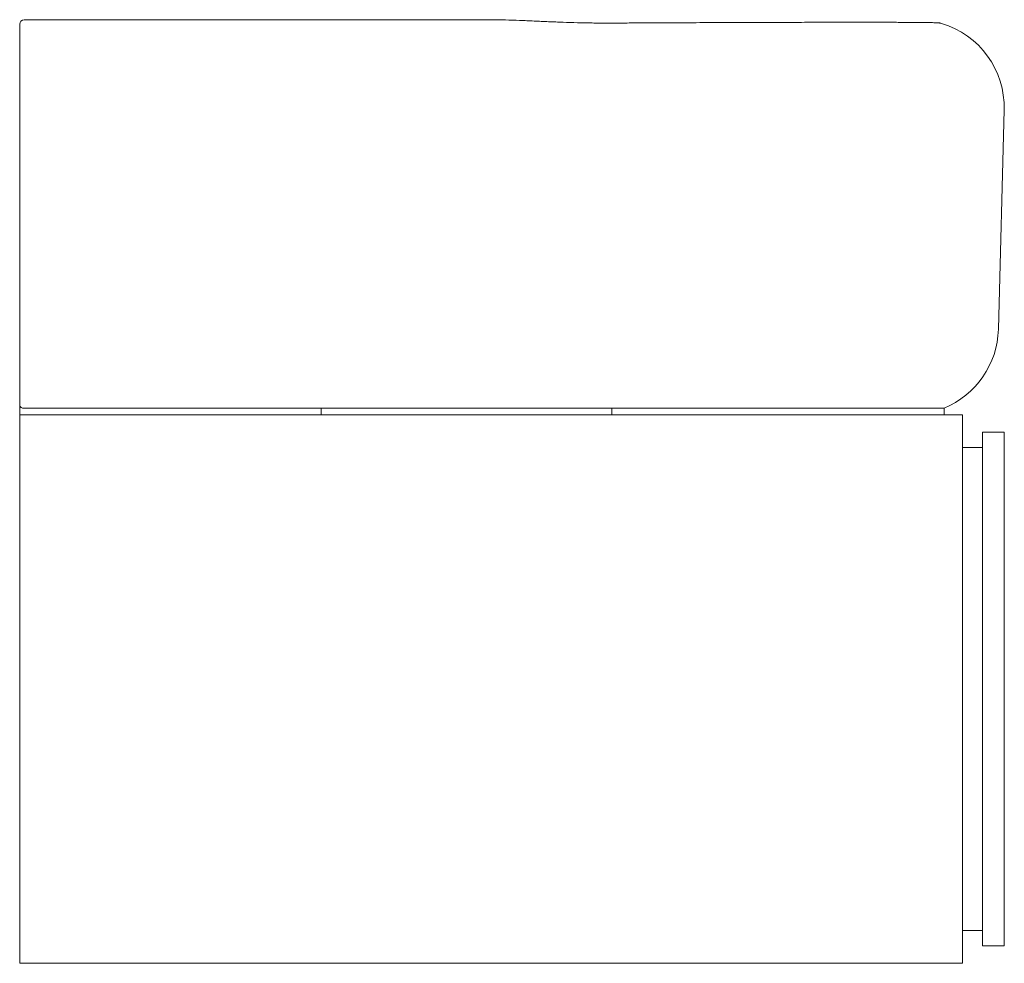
# Model space of a CAD drawing. Header units: millimetres. Extents: x 3387.777 to 3388.226, y 1966.458 to 1966.888.
import ezdxf

# ---------------------------------------------------------------- set-up
doc = ezdxf.new("R2010")
doc.units = ezdxf.units.MM
doc.layers.add('SANINDUSA', color=3, linetype='Continuous')

msp = doc.modelspace()

# ---------------------------------------------------------------- linework, layer by layer
at = {"layer": 'SANINDUSA', "lineweight": 15}
for p, q in [((3387.778548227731, 1966.888445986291), (3387.914048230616, 1966.888445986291)), ((3387.914048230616, 1966.888445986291), (3387.990198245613, 1966.888445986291)), ((3387.776548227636, 1966.74745125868), (3387.776548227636, 1966.847451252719)), ((3388.225473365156, 1966.847398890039), (3388.222854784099, 1966.747398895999)), ((3387.776548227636, 1966.713163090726), (3387.776548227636, 1966.708445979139)), ((3387.778137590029, 1966.711445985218), (3387.914048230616, 1966.711445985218)), ((3387.914048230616, 1966.711445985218), (3388.046548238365, 1966.711445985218)), ((3387.914048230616, 1966.711445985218), (3387.914048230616, 1966.708445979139)), ((3388.046548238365, 1966.711445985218), (3388.19806717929, 1966.711445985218)), ((3388.046548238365, 1966.711445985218), (3388.046548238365, 1966.708445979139)), ((3388.19806717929, 1966.711445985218), (3388.19806717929, 1966.708445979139)), ((3388.206548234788, 1966.708445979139), (3387.776548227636, 1966.708445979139)), ((3387.776548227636, 1966.708445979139), (3387.776548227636, 1966.458445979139)), ((3388.206548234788, 1966.708445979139), (3388.206548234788, 1966.458445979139)), ((3388.215548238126, 1966.46644598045), (3388.215548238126, 1966.700445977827)), ((3388.22554822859, 1966.700445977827), (3388.215548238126, 1966.700445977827)), ((3388.22554822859, 1966.700445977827), (3388.22554822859, 1966.46644598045)), ((3388.215548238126, 1966.693445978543), (3388.206548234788, 1966.693445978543)), ((3388.215548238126, 1966.473445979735), (3388.206548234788, 1966.473445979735)), ((3388.22554822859, 1966.46644598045), (3388.215548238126, 1966.46644598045)), ((3388.206548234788, 1966.458445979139), (3387.776548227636, 1966.458445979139))]:
    msp.add_line(p, q, dxfattribs=at)
for centre, radius, start, end in [((3387.778548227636, 1966.886445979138), 0.00200000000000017, 90, 180), ((3388.185487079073, 1966.848445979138), 0.04000000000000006, 358.5000000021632, 73.31165904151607), ((3388.182868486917, 1966.748445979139), 0.0400000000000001, 292.3316450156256, 358.5000000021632)]:
    msp.add_arc(centre, radius, start, end, dxfattribs=at)
for points, knots in [([(3387.776548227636, 1966.847451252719), (3387.776548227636, 1966.848880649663), (3387.776548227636, 1966.852419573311), (3387.776548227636, 1966.858067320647), (3387.776548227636, 1966.863202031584), (3387.776548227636, 1966.867188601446), (3387.776548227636, 1966.870178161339), (3387.776548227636, 1966.872976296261), (3387.776548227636, 1966.876347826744), (3387.776548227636, 1966.879925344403), (3387.776548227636, 1966.88275833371), (3387.776548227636, 1966.884555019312), (3387.776548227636, 1966.885638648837), (3387.776548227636, 1966.886319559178), (3387.776548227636, 1966.886403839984), (3387.776548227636, 1966.886445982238)], [0, 0, 0, 0, 0.06474125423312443, 0.1602874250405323, 0.2593739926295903, 0.3143676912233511, 0.3693678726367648, 0.4265664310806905, 0.4837724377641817, 0.5935308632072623, 0.7064464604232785, 0.7785304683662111, 0.8506236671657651, 0.9253085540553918, 1, 1, 1, 1]), ([(3388.046522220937, 1966.886937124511), (3388.04581816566, 1966.886930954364), (3388.042834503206, 1966.886904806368), (3388.037608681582, 1966.886943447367), (3388.030905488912, 1966.887059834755), (3388.024285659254, 1966.887275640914), (3388.017695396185, 1966.887548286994), (3388.011096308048, 1966.887842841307), (3388.004530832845, 1966.888124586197), (3387.998065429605, 1966.888332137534), (3387.993465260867, 1966.888459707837), (3387.991052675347, 1966.888447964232), (3387.990198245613, 1966.888445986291)], [0, 0, 0, 0, 0.0370106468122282, 0.1568446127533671, 0.2744896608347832, 0.3899322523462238, 0.5069241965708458, 0.6252826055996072, 0.7442815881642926, 0.8631642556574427, 0.9811202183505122, 0.9999999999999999, 0.9999999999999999, 0.9999999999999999, 0.9999999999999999]), ([(3388.196973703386, 1966.886761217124), (3388.19664794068, 1966.886840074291), (3388.196290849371, 1966.886935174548), (3388.195954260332, 1966.886963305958), (3388.195516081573, 1966.887011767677), (3388.194941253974, 1966.887042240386), (3388.194024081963, 1966.887079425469), (3388.192764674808, 1966.887112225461), (3388.191201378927, 1966.887142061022), (3388.189305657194, 1966.887168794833), (3388.187126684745, 1966.887192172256), (3388.184657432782, 1966.887212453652), (3388.181911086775, 1966.887229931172), (3388.178870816, 1966.887244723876), (3388.175542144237, 1966.887256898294), (3388.171933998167, 1966.887266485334), (3388.168057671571, 1966.887273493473), (3388.163926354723, 1966.887278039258), (3388.159554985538, 1966.887280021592), (3388.154958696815, 1966.887279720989), (3388.150153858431, 1966.887277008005), (3388.145147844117, 1966.887272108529), (3388.139934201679, 1966.887264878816), (3388.134507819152, 1966.887255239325), (3388.128868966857, 1966.887243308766), (3388.12303911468, 1966.887228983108), (3388.117033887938, 1966.887212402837), (3388.110869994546, 1966.887193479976), (3388.104565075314, 1966.887172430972), (3388.09813720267, 1966.887149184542), (3388.091604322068, 1966.887123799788), (3388.084984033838, 1966.887096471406), (3388.078293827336, 1966.887067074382), (3388.071550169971, 1966.887035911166), (3388.064755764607, 1966.88700342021), (3388.057915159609, 1966.886969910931), (3388.051829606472, 1966.886939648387), (3388.048026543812, 1966.886920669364), (3388.046522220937, 1966.886937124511)], [0, 0, 0, 0, 0.005318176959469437, 0.0175218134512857, 0.03025394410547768, 0.05529466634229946, 0.08553520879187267, 0.1147003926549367, 0.1455411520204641, 0.1759856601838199, 0.2063752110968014, 0.236095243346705, 0.2658825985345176, 0.2957818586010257, 0.3257715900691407, 0.3558199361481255, 0.3858886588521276, 0.4159223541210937, 0.4458781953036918, 0.4757146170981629, 0.5053931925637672, 0.5348821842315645, 0.5642921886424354, 0.5939290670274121, 0.6236621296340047, 0.6534709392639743, 0.683333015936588, 0.713225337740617, 0.743120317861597, 0.7729919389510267, 0.8028199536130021, 0.8325862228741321, 0.8622757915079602, 0.8918759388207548, 0.9213827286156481, 0.9509780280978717, 0.9806125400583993, 0.9999999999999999, 0.9999999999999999, 0.9999999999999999, 0.9999999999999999]), ([(3387.776548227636, 1966.713163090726), (3387.776548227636, 1966.713850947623), (3387.776548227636, 1966.715226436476), (3387.776548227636, 1966.718163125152), (3387.776548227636, 1966.721784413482), (3387.776548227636, 1966.726065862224), (3387.776548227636, 1966.730873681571), (3387.776548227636, 1966.736081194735), (3387.776548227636, 1966.741658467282), (3387.776548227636, 1966.745520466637), (3387.776548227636, 1966.74745125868)], [0, 0, 0, 0, 0.1246971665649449, 0.2493535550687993, 0.3784592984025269, 0.507501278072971, 0.6305007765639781, 0.7534477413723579, 0.8767371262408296, 1, 1, 1, 1]), ([(3387.778137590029, 1966.711445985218), (3387.777935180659, 1966.711466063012), (3387.777529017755, 1966.711506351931), (3387.777009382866, 1966.711856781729), (3387.77667919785, 1966.712361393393), (3387.776559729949, 1966.712818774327), (3387.776550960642, 1966.71308127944), (3387.776548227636, 1966.713163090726)], [0, 0, 0, 0, 0.2524955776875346, 0.5066679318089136, 0.7232797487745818, 0.913758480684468, 1, 1, 1, 1])]:
    msp.add_open_spline(points, degree=3, knots=knots, dxfattribs=at)

doc.saveas('drawing.dxf')
